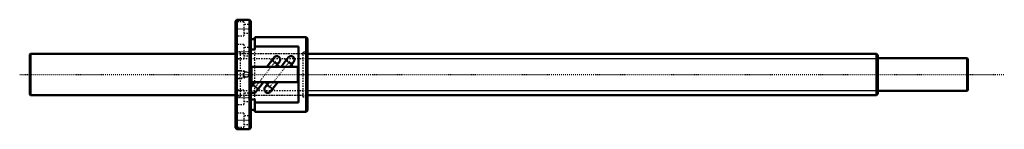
# Model space of a CAD drawing. Header units: millimetres. Extents: x -168 to 599, y -42 to 42.
import ezdxf

# ---------------------------------------------------------------- set-up
doc = ezdxf.new("R2010")
doc.units = ezdxf.units.MM
doc.linetypes.add('Center', pattern=[1.5, 0.45, -0.5, 0.05, -0.5])
doc.linetypes.add('Dashed', pattern=[2, 1, -1])
for name, color, linetype, lineweight in [('2d ConnectionPoints', 7, 'Continuous', 50), ('AM_0', 7, 'Continuous', 50), ('AM_4', 3, 'Continuous', 25), ('AM_5', 3, 'Continuous', 25), ('AM_7', 7, 'Center', 25), ('AM_9', 6, 'Dashed', 25)]:
    doc.layers.add(name, color=color, linetype=linetype, lineweight=lineweight)

# ---------------------------------------------------------------- blocks, each defined once
blk = doc.blocks.new('1_BIF_3205_5RR_nut_0_in_BIF3205_5RRG0_730LC5A_00__0')
at = {"layer": 'AM_0'}
for p, q in [((1, 42.5), (0, 41.5)), ((0, 41.5), (0, -41.5)), ((11, 42.5), (1, 42.5)), ((1, 42.5), (1, -42.5)), ((12, 41.5), (11, 42.5)), ((11, 42.5), (11, -42.5)), ((12, 41.5), (12, -41.5)), ((15, 27.4), (12, 27.4)), ((15, 29), (15, 19.42)), ((55, 29), (15, 29)), ((56, 28), (55, 29)), ((55, 29), (55, -29)), ((56, 28), (56, -28)), ((15, 19.42), (12, 19.42)), ((49, 21.62), (15, 21.62)), ((49, -21.62), (49, 21.62)), ((30.02, 13.25), (24.36, 6)), ((30.02, 13.24), (30.05, 13.27)), ((31.21, 6), (34.28, 9.92)), ((41.12, 13.25), (35.46, 6)), ((41.12, 13.24), (41.15, 13.27)), ((42.31, 6), (45.38, 9.92)), ((12.5, 5.2), (12.5, -5.2)), ((47.7, 6), (13.3, 6)), ((48.5, -5.2), (48.5, 5.2)), ((14.99, -6), (12, -9.83)), ((13.3, -6), (47.7, -6)), ((16.18, -13.25), (21.84, -6)), ((26.09, -6), (23.02, -9.92)), ((27.28, -13.25), (32.94, -6)), ((27.28, -13.24), (27.25, -13.27)), ((12, -19.42), (15, -19.42)), ((15, -19.42), (15, -29)), ((15, -21.62), (49, -21.62)), ((12, -27.4), (15, -27.4)), ((15, -29), (55, -29)), ((55, -29), (56, -28)), ((0, -41.5), (1, -42.5)), ((1, -42.5), (11, -42.5)), ((11, -42.5), (12, -41.5))]:
    blk.add_line(p, q, dxfattribs=at)
for points in [[(30.05, 13.27), (30.35, 13.6), (30.72, 13.88), (31.12, 14.08), (31.56, 14.22), (32.01, 14.28), (32.47, 14.26), (32.91, 14.18), (33.34, 14.01), (33.72, 13.78), (34.07, 13.48), (34.36, 13.13), (34.59, 12.74), (34.75, 12.32), (34.84, 11.86), (34.84, 11.41), (34.78, 10.96), (34.64, 10.53), (34.42, 10.12), (34.28, 9.92)], [(41.15, 13.27), (41.45, 13.6), (41.82, 13.88), (42.22, 14.08), (42.66, 14.22), (43.11, 14.28), (43.57, 14.26), (44.01, 14.18), (44.44, 14.01), (44.82, 13.78), (45.17, 13.48), (45.46, 13.13), (45.69, 12.74), (45.85, 12.32), (45.94, 11.86), (45.94, 11.41), (45.88, 10.96), (45.74, 10.53), (45.52, 10.12), (45.38, 9.92)], [(16.18, -13.24), (16.12, -13.31), (15.8, -13.64), (15.44, -13.9), (15.02, -14.1), (14.59, -14.23), (14.13, -14.28), (13.69, -14.26), (13.23, -14.16), (12.82, -13.99), (12.43, -13.74), (12, -13.34)], [(27.25, -13.27), (26.95, -13.6), (26.58, -13.88), (26.18, -14.08), (25.74, -14.22), (25.29, -14.28), (24.83, -14.26), (24.39, -14.18), (23.96, -14.01), (23.58, -13.78), (23.23, -13.48), (22.94, -13.13), (22.71, -12.74), (22.55, -12.32), (22.46, -11.86), (22.46, -11.41), (22.52, -10.96), (22.66, -10.53), (22.88, -10.12), (23.02, -9.92)]]:
    blk.add_lwpolyline(points, dxfattribs=at)
for centre, start, end in [((13.3, 5.2), 90, 180), ((47.7, 5.2), 0, 90), ((13.3, -5.2), 180, 270), ((47.7, -5.2), 270, 0)]:
    blk.add_arc(centre, 0.8, start, end, dxfattribs=at)
at = {"layer": 'AM_4'}
for p, q in [((28.36, 11.12), (32.62, 7.79)), ((39.46, 11.12), (43.72, 7.79)), ((13.58, -7.79), (17.84, -11.12)), ((24.68, -7.79), (28.94, -11.12))]:
    blk.add_line(p, q, dxfattribs=at)
at = {"layer": 'AM_5', "linetype": 'Dashed'}
for p, q in [((0, 3), (6, 3)), ((7, 2.46), (6, 3)), ((6, 3), (6, -3)), ((0, -3), (6, -3)), ((7, -2.46), (6, -3))]:
    blk.add_line(p, q, dxfattribs=at)
at = {"layer": 'AM_7'}
for p, q in [((-0.6, 35.5), (12.6, 35.5)), ((-0.6, 17.75), (12.6, 17.75)), ((31.23, 10.4), (14.97, -10.4)), ((42.33, 10.4), (26.07, -10.4)), ((27.2, 12.02), (33.77, 6.89)), ((38.3, 12.02), (44.87, 6.89)), ((12.43, -6.89), (19, -12.02)), ((23.53, -6.89), (30.1, -12.02)), ((-0.6, -17.75), (12.6, -17.75)), ((-0.6, -35.5), (12.6, -35.5))]:
    blk.add_line(p, q, dxfattribs=at)
at = {"layer": 'AM_9'}
for p, q in [((6.5, 41), (0, 41)), ((6.5, 41), (6.5, 30)), ((12, 38.8), (6.5, 38.8)), ((6.5, 32.2), (12, 32.2)), ((0, 30), (6.5, 30)), ((6.5, 23.25), (0, 23.25)), ((6.5, 23.25), (6.5, 12.25)), ((3.6, 17.4), (0, 17.4)), ((3.6, 17.4), (3.6, -17.4)), ((52.4, 16), (3.6, 16)), ((12, 21.05), (6.5, 21.05)), ((15, -19.42), (15, 19.42)), ((56, 17.4), (52.4, 17.4)), ((52.4, 17.4), (52.4, -17.4)), ((0, 12.25), (6.5, 12.25)), ((6.5, 14.45), (12, 14.45)), ((29.81, 10.24), (29.68, 10.08)), ((31.41, 8.99), (29.81, 10.24)), ((31.41, 8.99), (29.81, 10.24)), ((29.98, 13.19), (30.02, 13.24)), ((31.41, 8.99), (31.29, 8.83)), ((40.91, 10.24), (40.78, 10.08)), ((42.51, 8.99), (40.91, 10.24)), ((42.51, 8.99), (40.91, 10.24)), ((41.08, 13.19), (41.12, 13.24)), ((42.51, 8.99), (42.39, 8.83)), ((0.54, 2.46), (0, 3)), ((7, 2.46), (0.54, 2.46)), ((0.54, 2.46), (0.54, -2.46)), ((7.54, 1.95), (7, 2.46)), ((7, 2.46), (7, 1.6)), ((7.49, 1.92), (7.43, 1.89)), ((0, -3), (0.54, -2.46)), ((0.54, -2.46), (7, -2.46)), ((7, -1.6), (7, -2.46)), ((7, -2.46), (7.54, -1.95)), ((6.5, -12.25), (0, -12.25)), ((6.5, -12.25), (6.5, -23.25)), ((12, -14.45), (6.5, -14.45)), ((14.79, -8.99), (14.91, -8.83)), ((14.79, -8.99), (16.39, -10.24)), ((14.79, -8.99), (16.39, -10.24)), ((16.39, -10.24), (16.52, -10.08)), ((25.89, -8.99), (26.01, -8.83)), ((25.89, -8.99), (27.49, -10.24)), ((25.89, -8.99), (27.49, -10.24)), ((27.32, -13.19), (27.28, -13.24)), ((27.49, -10.24), (27.62, -10.08)), ((0, -17.4), (3.6, -17.4)), ((3.6, -16), (52.4, -16)), ((6.5, -21.05), (12, -21.05)), ((52.4, -17.4), (56, -17.4)), ((0, -23.25), (6.5, -23.25)), ((6.5, -30), (0, -30)), ((6.5, -30), (6.5, -41)), ((12, -32.2), (6.5, -32.2)), ((0, -41), (6.5, -41)), ((6.5, -38.8), (12, -38.8))]:
    blk.add_line(p, q, dxfattribs=at)
for points in [[(29.81, 10.24), (29.74, 10.36), (29.6, 10.69), (29.49, 11.13), (29.45, 11.59), (29.49, 12.04), (29.6, 12.48), (29.79, 12.89), (29.98, 13.19)], [(34.28, 9.92), (34.15, 9.77), (33.81, 9.45), (33.43, 9.21), (33.01, 9.02), (32.58, 8.92), (32.12, 8.88), (31.41, 8.99)], [(40.91, 10.24), (40.84, 10.36), (40.7, 10.69), (40.59, 11.13), (40.55, 11.59), (40.59, 12.04), (40.7, 12.48), (40.89, 12.89), (41.08, 13.19)], [(45.38, 9.92), (45.25, 9.77), (44.91, 9.45), (44.53, 9.21), (44.11, 9.02), (43.68, 8.92), (43.22, 8.88), (42.51, 8.99)], [(6.27, 0), (6.39, 0.7), (6.74, 1.32), (7.27, 1.8), (7.93, 2.07), (8.64, 2.11), (9.32, 1.92), (9.9, 1.51), (10.31, 0.93), (10.51, 0.24), (10.47, -0.47), (10.2, -1.12), (9.73, -1.65), (9.11, -2), (8.41, -2.12), (7.71, -2.01), (7.09, -1.67), (6.61, -1.14), (6.33, -0.48), (6.27, 0)], [(7.54, 1.94), (7.54, 1.94), (7.49, 1.92), (7.49, 1.92)], [(7.43, -1.89), (7.52, -1.93), (7.54, -1.94)], [(12, -9.83), (12.09, -9.72), (12.43, -9.43), (12.82, -9.18), (13.23, -9.01), (13.68, -8.91), (14.13, -8.88), (14.59, -8.94), (14.79, -8.99)], [(16.39, -10.24), (16.5, -10.44), (16.72, -11.19), (16.75, -11.64), (16.7, -12.09), (16.58, -12.53), (16.38, -12.94), (16.18, -13.24)], [(23.02, -9.92), (23.15, -9.77), (23.49, -9.45), (23.87, -9.21), (24.29, -9.02), (24.72, -8.92), (25.18, -8.88), (25.89, -8.99)], [(27.49, -10.24), (27.56, -10.36), (27.7, -10.69), (27.81, -11.13), (27.85, -11.59), (27.81, -12.04), (27.7, -12.48), (27.51, -12.89), (27.32, -13.19)]]:
    blk.add_lwpolyline(points, dxfattribs=at)
for start, end in [(160.74086, 180.75839), (117.18262, 120.94602), (237.71134, 242.81738)]:
    blk.add_arc((8.4, 0), 2.13, start, end, dxfattribs=at)
blk = doc.blocks.new('2_BIF32055RRG0730LC5C7A0_0_in_BIF3205_5RRG0_730LC5A_00__0')
at = {"layer": 'AM_0'}
for p, q in [((-159.5, 16), (-160, 15.5)), ((-160, 15.5), (-160, -15.5)), ((0, 16), (-159.5, 16)), ((-159.5, 16), (-159.5, -16)), ((499, 16), (56, 16)), ((500, 15), (499, 16)), ((499, 16), (499, -16)), ((500, 15), (500, -15)), ((569.5, 12.65), (500, 12.65)), ((570, 12.15), (569.5, 12.65)), ((569.5, 12.65), (569.5, -12.65)), ((570, 12.15), (570, -12.15)), ((499, -16), (500, -15)), ((500, -12.65), (569.5, -12.65)), ((569.5, -12.65), (570, -12.15)), ((-160, -15.5), (-159.5, -16)), ((-159.5, -16), (0, -16)), ((56, -16), (499, -16))]:
    blk.add_line(p, q, dxfattribs=at)
at = {"layer": 'AM_5', "linetype": 'Dashed'}
for p, q in [((0, 12.5), (56, 12.5)), ((0, -12.5), (56, -12.5))]:
    blk.add_line(p, q, dxfattribs=at)
at = {"layer": 'AM_5'}
for p, q in [((56, 12.5), (500, 12.5)), ((56, -12.5), (500, -12.5))]:
    blk.add_line(p, q, dxfattribs=at)
at = {"layer": 'AM_7'}
blk.add_line((-168, 0), (598.5, 0), dxfattribs=at)
at = {"layer": 'AM_9'}
for p, q in [((56, 16), (0, 16)), ((0, -16), (56, -16))]:
    blk.add_line(p, q, dxfattribs=at)

msp = doc.modelspace()

# ---------------------------------------------------------------- linework, layer by layer
at = {"layer": '2d ConnectionPoints'}
msp.add_point((0, 0), dxfattribs=at)
msp.add_point((0, 0), dxfattribs=at)

# ---------------------------------------------------------------- block references
for name in ['1_BIF_3205_5RR_nut_0_in_BIF3205_5RRG0_730LC5A_00__0', '2_BIF32055RRG0730LC5C7A0_0_in_BIF3205_5RRG0_730LC5A_00__0']:
    msp.add_blockref(name, (0, 0))

doc.saveas('drawing.dxf')
